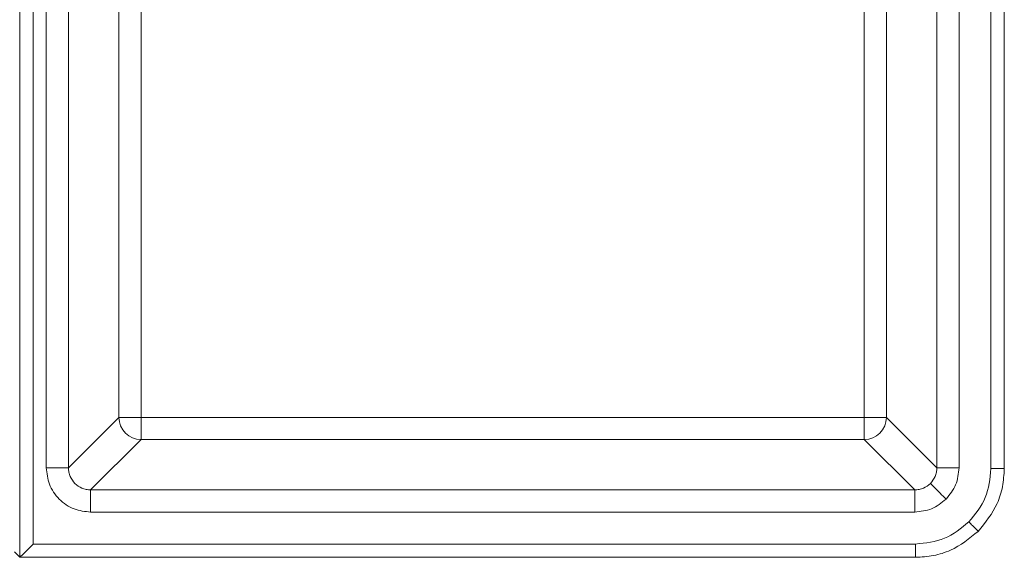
# Model space of a CAD drawing. Header units: millimetres. Extents: x 4007.392 to 4008.192, y 2941.547 to 2942.347.
# Tile 6 of 10: x 4008.168 to 4008.19, y 2941.548 to 2941.56. Entities that reach past the tile are written whole.
import ezdxf

# ---------------------------------------------------------------- set-up
doc = ezdxf.new("R2010")
doc.units = ezdxf.units.MM
doc.layers.add('SANINDUSA', color=3, linetype='Continuous')

msp = doc.modelspace()

# ---------------------------------------------------------------- linework, layer by layer
at = {"layer": 'SANINDUSA', "lineweight": 15}
for p, q in [((4008.168304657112, 2941.548001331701), (4008.168304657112, 2941.570180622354)), ((4008.190483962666, 2941.550001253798), (4008.190483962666, 2941.570180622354)), ((4008.16860464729, 2941.548301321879), (4008.16860464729, 2941.569880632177)), ((4008.190183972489, 2941.569880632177), (4008.190183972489, 2941.550001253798)), ((4008.16889825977, 2941.568587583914), (4008.16889825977, 2941.550020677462)), ((4008.169397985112, 2941.550020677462), (4008.169397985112, 2941.568587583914)), ((4008.188964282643, 2941.568587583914), (4008.188964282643, 2941.550020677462)), ((4008.18946394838, 2941.550020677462), (4008.18946394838, 2941.568587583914)), ((4008.170534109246, 2941.567451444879), (4008.170534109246, 2941.551156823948)), ((4008.171033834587, 2941.567451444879), (4008.171033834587, 2941.551156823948)), ((4008.187328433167, 2941.551156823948), (4008.187328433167, 2941.567451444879)), ((4008.187828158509, 2941.567451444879), (4008.187828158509, 2941.551156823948)), ((4008.170534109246, 2941.551156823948), (4008.169397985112, 2941.550020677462)), ((4008.171033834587, 2941.551156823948), (4008.170534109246, 2941.551156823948)), ((4008.171033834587, 2941.550657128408), (4008.171033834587, 2941.551156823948)), ((4008.171033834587, 2941.551156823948), (4008.187328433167, 2941.551156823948)), ((4008.187328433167, 2941.551156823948), (4008.187328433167, 2941.550657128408)), ((4008.187828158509, 2941.551156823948), (4008.187328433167, 2941.551156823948)), ((4008.187828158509, 2941.551156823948), (4008.188964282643, 2941.550020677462)), ((4008.169897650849, 2941.549520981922), (4008.171033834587, 2941.550657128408)), ((4008.171033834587, 2941.550657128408), (4008.187328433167, 2941.550657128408)), ((4008.187328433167, 2941.550657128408), (4008.188464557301, 2941.549520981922)), ((4008.190483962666, 2941.549994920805), (4008.190483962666, 2941.550001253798)), ((4008.188464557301, 2941.549520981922), (4008.169897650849, 2941.549520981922)), ((4008.169897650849, 2941.549021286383), (4008.188464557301, 2941.549021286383)), ((4008.168304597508, 2941.548001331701), (4008.168181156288, 2941.548124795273)), ((4008.188483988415, 2941.548301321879), (4008.16860464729, 2941.548301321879)), ((4008.168304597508, 2941.548001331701), (4008.168304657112, 2941.548001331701)), ((4008.168304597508, 2941.5480013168), (4008.188490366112, 2941.5480013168))]:
    msp.add_line(p, q, dxfattribs=at)
at = {"layer": 'SANINDUSA', "lineweight": 15, "flags": 128}
msp.add_lwpolyline([(4008.168304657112, 2941.548001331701), (4008.168310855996, 2941.548007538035), (4008.168328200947, 2941.548024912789), (4008.168356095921, 2941.548052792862), (4008.168393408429, 2941.54809011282), (4008.168438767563, 2941.548135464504), (4008.16849044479, 2941.548187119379), (4008.168546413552, 2941.548243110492), (4008.16860464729, 2941.548301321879)], dxfattribs=at)
at = {"layer": 'SANINDUSA', "lineweight": 15}
for centre, radius, start, end in [((4008.171034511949, 2941.551157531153), 0.0005004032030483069, 180.0809744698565, 269.9224426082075), ((4008.187327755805, 2941.551157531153), 0.0005004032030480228, 270.0775573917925, 359.9190255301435)]:
    msp.add_arc(centre, radius, start, end, dxfattribs=at)
for points, knots in [([(4008.16889825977, 2941.550020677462), (4008.168911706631, 2941.549894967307), (4008.168932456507, 2941.549700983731), (4008.169056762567, 2941.549468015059), (4008.169185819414, 2941.549309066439), (4008.169344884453, 2941.549179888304), (4008.169577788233, 2941.549055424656), (4008.16977195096, 2941.549034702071), (4008.169897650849, 2941.549021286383)], [0, 0, 0, 0, 0.2395113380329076, 0.3695903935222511, 0.5000034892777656, 0.6300924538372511, 0.7605238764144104, 0.9999999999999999, 0.9999999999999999, 0.9999999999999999, 0.9999999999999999]), ([(4008.16924563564, 2941.550020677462), (4008.169221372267, 2941.550020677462), (4008.169172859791, 2941.550020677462), (4008.169086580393, 2941.550020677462), (4008.168994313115, 2941.550020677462), (4008.168930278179, 2941.550020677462), (4008.16889825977, 2941.550020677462)], [0, 0, 0, 0, 0.2500444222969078, 0.4999417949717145, 0.7499635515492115, 1, 1, 1, 1]), ([(4008.169397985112, 2941.550020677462), (4008.169395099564, 2941.550020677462), (4008.169389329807, 2941.550020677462), (4008.169357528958, 2941.550020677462), (4008.169310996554, 2941.550020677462), (4008.169267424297, 2941.550020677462), (4008.16924563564, 2941.550020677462)], [0, 0, 0, 0, 0.2501029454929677, 0.5000899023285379, 0.7500159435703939, 1, 1, 1, 1]), ([(4008.169544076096, 2941.549667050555), (4008.169504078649, 2941.549716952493), (4008.169443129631, 2941.549792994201), (4008.169404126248, 2941.54991952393), (4008.169400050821, 2941.549986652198), (4008.169397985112, 2941.550020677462)], [0, 0, 0, 0, 0.4849097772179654, 0.7389165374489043, 1, 1, 1, 1]), ([(4008.188964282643, 2941.550020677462), (4008.188962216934, 2941.549986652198), (4008.188958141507, 2941.54991952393), (4008.188919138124, 2941.549792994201), (4008.188858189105, 2941.549716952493), (4008.188818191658, 2941.549667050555)], [0, 0, 0, 0, 0.2610834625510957, 0.5150902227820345, 1, 1, 1, 1]), ([(4008.189116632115, 2941.550020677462), (4008.189094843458, 2941.550020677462), (4008.1890512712, 2941.550020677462), (4008.189004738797, 2941.550020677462), (4008.188972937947, 2941.550020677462), (4008.18896716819, 2941.550020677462), (4008.188964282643, 2941.550020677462)], [0, 0, 0, 0, 0.2499840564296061, 0.4999100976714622, 0.7498970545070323, 1, 1, 1, 1]), ([(4008.18946394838, 2941.550020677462), (4008.189431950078, 2941.550020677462), (4008.189367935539, 2941.550020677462), (4008.189275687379, 2941.550020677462), (4008.189189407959, 2941.550020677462), (4008.189140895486, 2941.550020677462), (4008.189116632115, 2941.550020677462)], [0, 0, 0, 0, 0.2499203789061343, 0.4999808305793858, 0.7499168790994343, 1, 1, 1, 1]), ([(4008.189171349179, 2941.549313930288), (4008.189255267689, 2941.54941714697), (4008.189423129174, 2941.549623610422), (4008.189450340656, 2941.549888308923), (4008.18946394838, 2941.550020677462)], [0, 0, 0, 0, 0.4999271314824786, 1, 1, 1, 1]), ([(4008.190183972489, 2941.550001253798), (4008.19016076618, 2941.549776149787), (4008.19011435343, 2941.549325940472), (4008.189828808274, 2941.548974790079), (4008.189686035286, 2941.548799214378)], [0, 0, 0, 0, 0.4999985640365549, 1, 1, 1, 1]), ([(4008.190483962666, 2941.550001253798), (4008.190475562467, 2941.54986524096), (4008.190458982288, 2941.549596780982), (4008.190302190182, 2941.54909086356), (4008.190058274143, 2941.548786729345), (4008.189898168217, 2941.548587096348)], [0, 0, 0, 0, 0.2608212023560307, 0.514804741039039, 0.9999999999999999, 0.9999999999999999, 0.9999999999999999, 0.9999999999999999]), ([(4008.190396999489, 2941.550001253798), (4008.190382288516, 2941.550001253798), (4008.190352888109, 2941.550001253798), (4008.190300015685, 2941.550001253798), (4008.190243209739, 2941.550001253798), (4008.190203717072, 2941.550001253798), (4008.190183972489, 2941.550001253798)], [0, 0, 0, 0, 0.2502164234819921, 0.5000664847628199, 0.750055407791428, 1, 1, 1, 1]), ([(4008.190483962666, 2941.550001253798), (4008.190482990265, 2941.550001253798), (4008.190481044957, 2941.550001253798), (4008.190463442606, 2941.550001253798), (4008.190436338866, 2941.550001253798), (4008.190410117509, 2941.550001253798), (4008.190396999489, 2941.550001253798)], [0, 0, 0, 0, 0.250003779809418, 0.5001371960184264, 0.7499286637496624, 1, 1, 1, 1]), ([(4008.169897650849, 2941.549520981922), (4008.169863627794, 2941.549523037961), (4008.169796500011, 2941.549527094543), (4008.169669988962, 2941.549566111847), (4008.169593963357, 2941.549627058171), (4008.169544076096, 2941.549667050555)], [0, 0, 0, 0, 0.2610912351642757, 0.5151352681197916, 0.9999999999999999, 0.9999999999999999, 0.9999999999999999, 0.9999999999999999]), ([(4008.188818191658, 2941.549667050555), (4008.188768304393, 2941.549627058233), (4008.188692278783, 2941.549566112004), (4008.188565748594, 2941.549527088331), (4008.188498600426, 2941.549523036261), (4008.188464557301, 2941.549520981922)], [0, 0, 0, 0, 0.4847912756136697, 0.7387968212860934, 1, 1, 1, 1]), ([(4008.188818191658, 2941.549667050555), (4008.188825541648, 2941.549659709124), (4008.188840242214, 2941.549645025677), (4008.188922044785, 2941.549563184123), (4008.189036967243, 2941.549448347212), (4008.189126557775, 2941.549358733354), (4008.189171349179, 2941.549313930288)], [0, 0, 0, 0, 0.2499980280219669, 0.5000160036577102, 0.7500295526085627, 1, 1, 1, 1]), ([(4008.169897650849, 2941.549520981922), (4008.169897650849, 2941.549518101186), (4008.169897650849, 2941.549512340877), (4008.169897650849, 2941.549480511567), (4008.169897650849, 2941.549433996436), (4008.169897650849, 2941.549390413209), (4008.169897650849, 2941.549368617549)], [0, 0, 0, 0, 0.2500940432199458, 0.5000869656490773, 0.7499970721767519, 0.9999999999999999, 0.9999999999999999, 0.9999999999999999, 0.9999999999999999]), ([(4008.188464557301, 2941.549520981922), (4008.188464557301, 2941.549518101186), (4008.188464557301, 2941.549512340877), (4008.188464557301, 2941.549480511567), (4008.188464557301, 2941.549433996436), (4008.188464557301, 2941.549390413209), (4008.188464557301, 2941.549368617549)], [0, 0, 0, 0, 0.2500940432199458, 0.5000869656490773, 0.7499970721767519, 0.9999999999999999, 0.9999999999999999, 0.9999999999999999, 0.9999999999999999]), ([(4008.169897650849, 2941.549368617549), (4008.169897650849, 2941.549344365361), (4008.169897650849, 2941.549295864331), (4008.169897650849, 2941.549209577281), (4008.169897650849, 2941.549117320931), (4008.169897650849, 2941.54905329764), (4008.169897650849, 2941.549021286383)], [0, 0, 0, 0, 0.2500096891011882, 0.4999848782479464, 0.7499954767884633, 0.9999999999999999, 0.9999999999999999, 0.9999999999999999, 0.9999999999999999]), ([(4008.188464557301, 2941.549368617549), (4008.188464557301, 2941.549344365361), (4008.188464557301, 2941.549295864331), (4008.188464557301, 2941.549209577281), (4008.188464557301, 2941.549117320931), (4008.188464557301, 2941.54905329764), (4008.188464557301, 2941.549021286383)], [0, 0, 0, 0, 0.2500096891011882, 0.4999848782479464, 0.7499954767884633, 0.9999999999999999, 0.9999999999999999, 0.9999999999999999, 0.9999999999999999]), ([(4008.188464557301, 2941.549021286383), (4008.188596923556, 2941.549034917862), (4008.188861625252, 2941.549062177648), (4008.189068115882, 2941.549230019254), (4008.189171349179, 2941.549313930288)], [0, 0, 0, 0, 0.5000582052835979, 1, 1, 1, 1]), ([(4008.189686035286, 2941.548799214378), (4008.189510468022, 2941.548656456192), (4008.189159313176, 2941.5483709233), (4008.188709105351, 2941.548324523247), (4008.188483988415, 2941.548301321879)], [0, 0, 0, 0, 0.4999710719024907, 1, 1, 1, 1]), ([(4008.189686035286, 2941.548799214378), (4008.189713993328, 2941.548771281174), (4008.189769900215, 2941.548715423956), (4008.189840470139, 2941.548644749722), (4008.189888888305, 2941.54859636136), (4008.189894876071, 2941.54859036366), (4008.189897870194, 2941.548587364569)], [0, 0, 0, 0, 0.2500321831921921, 0.4999821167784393, 0.7499709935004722, 1, 1, 1, 1]), ([(4008.189898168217, 2941.548587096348), (4008.1896985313, 2941.548426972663), (4008.189394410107, 2941.548183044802), (4008.188888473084, 2941.548026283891), (4008.188620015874, 2941.548009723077), (4008.188483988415, 2941.548001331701)], [0, 0, 0, 0, 0.4852104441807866, 0.7391557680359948, 1, 1, 1, 1]), ([(4008.188483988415, 2941.548301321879), (4008.188483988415, 2941.548281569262), (4008.188483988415, 2941.548242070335), (4008.188483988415, 2941.54818525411), (4008.188483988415, 2941.548132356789), (4008.188483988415, 2941.548102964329), (4008.188483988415, 2941.548088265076)], [0, 0, 0, 0, 0.2500053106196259, 0.4999307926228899, 0.7499139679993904, 1, 1, 1, 1]), ([(4008.188483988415, 2941.548088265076), (4008.188483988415, 2941.548075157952), (4008.188483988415, 2941.548048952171), (4008.188483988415, 2941.548021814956), (4008.188483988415, 2941.548004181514), (4008.188483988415, 2941.548002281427), (4008.188483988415, 2941.548001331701)], [0, 0, 0, 0, 0.2500124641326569, 0.4998634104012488, 0.7500153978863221, 1, 1, 1, 1])]:
    msp.add_open_spline(points, degree=3, knots=knots, dxfattribs=at)

doc.saveas('drawing.dxf')
